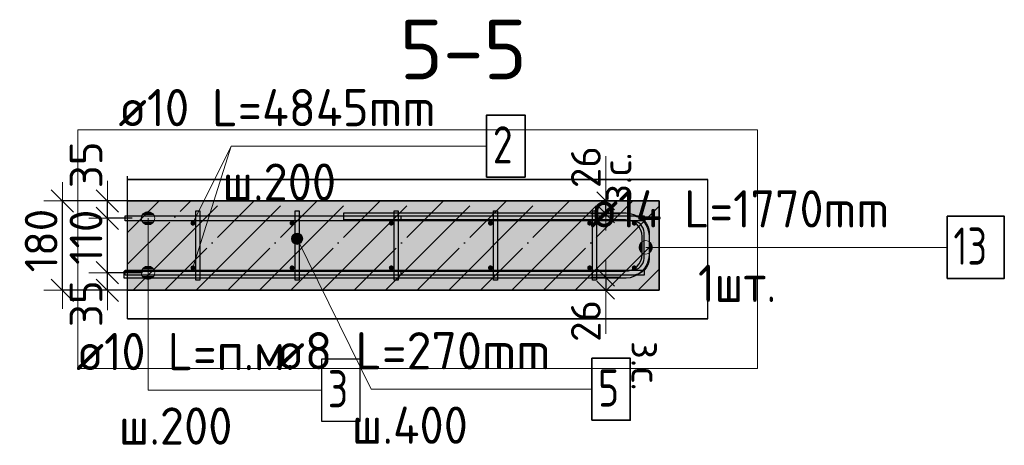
# Model space of a CAD drawing. Header units: millimetres. Extents: x 5077 to 50019, y 6526 to 90933.
# Tile 54 of 60: x 34119 to 36105, y 44405 to 45262. Entities that reach past the tile are written whole.
import ezdxf

# ---------------------------------------------------------------- set-up
doc = ezdxf.new("R2010")
doc.units = ezdxf.units.MM
doc.header["$PDMODE"] = 65
doc.linetypes.add('______11', pattern=[150, 120, -15, 0, -15])
doc.linetypes.add('______5', pattern=[330, 240, -30, 30, -30])
for name, color, linetype, lineweight in [('Standard', 7, 'Continuous', 25), ('Арм.стержн. Арматура края', 96, 'Continuous', 35), ('Арм.стержн. вертикальными 1', 22, 'Continuous', 35), ('Арм.стержн.горизонт. 1', 180, 'Continuous', 35), ('Арм.стержн.горизонт. 2', 202, 'Continuous', 35), ('Размерная линия_ общее', 7, 'Continuous', 13), ('Размерная линия_ общее_1', 7, 'Continuous', 13), ('Текст_ примечание', 7, 'Continuous', 13)]:
    doc.layers.add(name, color=color, linetype=linetype, lineweight=lineweight)
doc.layers.add('Арм.стержн.Стяжки', color=7, linetype='Continuous', lineweight=35, true_color=0x501e0f)
doc.styles.add('ISOCPEUR', font='ISOCPEUR')
doc.dimstyles.new('DIMSTYLE_3', dxfattribs={"dimtxt": 66, "dimasz": 75, "dimexe": 0, "dimexo": 0, "dimgap": 33, "dimtad": 2, "dimdec": 0, "dimrnd": 5, "dimzin": 12, "dimdsep": 46, "dimtxsty": 'ISOCPEUR', "dimblk1": 'ALL_ML_STRICH', "dimblk2": 'ALL_ML_STRICH', "dimsah": 1, "dimcen": 0, "dimclrd": 7, "dimclre": 256, "dimclrt": 7, "dimadec": 0, "dimazin": 0, "dimtfac": 1, "dimtdec": 0, "dimtix": 1, "dimtmove": 2, "dimatfit": 3, "dimfxl": 0, "dimtvp": 1.2, "dimtzin": 0, "dimlwd": 0, "dimlwe": -3, "dimarcsym": 0})
doc.dimstyles.new('DIMSTYLE_5', dxfattribs={"dimtxt": 60, "dimasz": 60, "dimexe": 0, "dimexo": 0.001, "dimgap": 30, "dimtad": 2, "dimdec": 0, "dimrnd": 1, "dimzin": 12, "dimdsep": 46, "dimtxsty": 'ISOCPEUR', "dimblk1": 'ALL_ML_STRICH', "dimblk2": 'ALL_ML_STRICH', "dimsah": 1, "dimcen": 0, "dimse1": 1, "dimse2": 1, "dimclrd": 7, "dimclre": 256, "dimclrt": 7, "dimadec": 0, "dimazin": 0, "dimtfac": 1, "dimtdec": 0, "dimtix": 1, "dimtmove": 2, "dimatfit": 3, "dimfxl": 0, "dimtvp": 1.2, "dimtzin": 0, "dimlwd": 0, "dimlwe": -3, "dimarcsym": 0})

# ---------------------------------------------------------------- blocks, each defined once
blk = doc.blocks.new('ALL_ML_STRICH')
at = {"color": 0, "linetype": 'ByBlock', "lineweight": -2}
for p, q in [((-0.3, -0.3), (0.3, 0.3)), ((0, -0.5), (0, 0.5)), ((-1, 0), (0.5, 0))]:
    blk.add_line(p, q, dxfattribs=at)
blk = doc.blocks.new('*D10')
at = {"layer": 'DEFPOINTS', "color": 7, "linetype": 'Continuous', "lineweight": 13, "transparency": 33554687}
for p in [(34387, 44752.3), (34295.8, 44717.3), (34380.4, 44717.3)]:
    blk.add_point(p, dxfattribs=at)
at = {"layer": 'Размерная линия_ общее', "color": 253, "linetype": 'Continuous', "lineweight": -2, "true_color": 0xa0a0a0, "transparency": 33554687}
for p, q in [((34367, 44752.3), (34295.8, 44752.3)), ((34360.4, 44717.3), (34295.8, 44717.3))]:
    blk.add_line(p, q, dxfattribs=at)
at = {"layer": 'Размерная линия_ общее', "color": 7, "linetype": 'Continuous', "lineweight": -2, "transparency": 33554687}
blk.add_line((34295.8, 44717.3), (34295.8, 44752.3), dxfattribs=at)
at = {"layer": 'Размерная линия_ общее', "color": 7, "linetype": 'Continuous', "lineweight": 13, "transparency": 33554687, "xscale": 75, "yscale": 75, "zscale": 75}
for p, rotation in [((34295.8, 44717.3), 270), ((34295.8, 44752.3), 90)]:
    blk.add_blockref('ALL_ML_STRICH', p, dxfattribs=dict(at, rotation=rotation))
at = {"layer": 'Размерная линия_ общее', "color": 7, "linetype": 'Continuous', "lineweight": 13, "transparency": 33554687, "insert": (34252.9, 44690), "char_height": 66, "width": 132, "attachment_point": 5, "rotation": 90, "style": 'ISOCPEUR'}
blk.add_mtext('\\A1;{35}', dxfattribs=at)
blk = doc.blocks.new('*D11')
at = {"layer": 'DEFPOINTS', "color": 7, "linetype": 'Continuous', "lineweight": 13, "transparency": 33554687}
for p in [(34366.1, 44862.3), (34295.8, 44752.3), (34387, 44752.3)]:
    blk.add_point(p, dxfattribs=at)
at = {"layer": 'Размерная линия_ общее', "color": 253, "linetype": 'Continuous', "lineweight": -2, "true_color": 0xa0a0a0, "transparency": 33554687}
for p, q in [((34346.1, 44862.3), (34295.8, 44862.3)), ((34367, 44752.3), (34295.8, 44752.3))]:
    blk.add_line(p, q, dxfattribs=at)
at = {"layer": 'Размерная линия_ общее', "color": 7, "linetype": 'Continuous', "lineweight": -2, "transparency": 33554687}
blk.add_line((34295.8, 44752.3), (34295.8, 44862.3), dxfattribs=at)
at = {"layer": 'Размерная линия_ общее', "color": 7, "linetype": 'Continuous', "lineweight": 13, "transparency": 33554687, "xscale": 75, "yscale": 75, "zscale": 75}
for p, rotation in [((34295.8, 44862.3), 90), ((34295.8, 44752.3), 270)]:
    blk.add_blockref('ALL_ML_STRICH', p, dxfattribs=dict(at, rotation=rotation))
at = {"layer": 'Размерная линия_ общее', "color": 7, "linetype": 'Continuous', "lineweight": 13, "transparency": 33554687, "insert": (34252.8, 44823.8), "char_height": 66, "width": 198, "attachment_point": 5, "rotation": 90, "style": 'ISOCPEUR'}
blk.add_mtext('\\A1;{110}', dxfattribs=at)
blk = doc.blocks.new('*D12')
at = {"layer": 'DEFPOINTS', "color": 7, "linetype": 'Continuous', "lineweight": 13, "transparency": 33554687}
for p in [(34380.4, 44897.3), (34295.8, 44862.3), (34366.1, 44862.3)]:
    blk.add_point(p, dxfattribs=at)
at = {"layer": 'Размерная линия_ общее', "color": 253, "linetype": 'Continuous', "lineweight": -2, "true_color": 0xa0a0a0, "transparency": 33554687}
for p, q in [((34360.4, 44897.3), (34295.8, 44897.3)), ((34346.1, 44862.3), (34295.8, 44862.3))]:
    blk.add_line(p, q, dxfattribs=at)
at = {"layer": 'Размерная линия_ общее', "color": 7, "linetype": 'Continuous', "lineweight": -2, "transparency": 33554687}
blk.add_line((34295.8, 44862.3), (34295.8, 44897.3), dxfattribs=at)
at = {"layer": 'Размерная линия_ общее', "color": 7, "linetype": 'Continuous', "lineweight": 13, "transparency": 33554687, "xscale": 75, "yscale": 75, "zscale": 75}
for p, rotation in [((34295.8, 44862.3), 270), ((34295.8, 44897.3), 90)]:
    blk.add_blockref('ALL_ML_STRICH', p, dxfattribs=dict(at, rotation=rotation))
at = {"layer": 'Размерная линия_ общее', "color": 7, "linetype": 'Continuous', "lineweight": 13, "transparency": 33554687, "insert": (34252.9, 44969.8), "char_height": 66, "width": 132, "attachment_point": 5, "rotation": 90, "style": 'ISOCPEUR'}
blk.add_mtext('\\A1;{35}', dxfattribs=at)
blk = doc.blocks.new('*D13')
at = {"layer": 'DEFPOINTS', "color": 7, "linetype": 'Continuous', "lineweight": 13, "transparency": 33554687}
for p in [(34368.9, 44897.3), (34205.3, 44717.3), (34377.3, 44717.3)]:
    blk.add_point(p, dxfattribs=at)
at = {"layer": 'Размерная линия_ общее', "color": 253, "linetype": 'Continuous', "lineweight": -2, "true_color": 0xa0a0a0, "transparency": 33554687}
for p, q in [((34348.9, 44897.3), (34205.3, 44897.3)), ((34357.3, 44717.3), (34205.3, 44717.3))]:
    blk.add_line(p, q, dxfattribs=at)
at = {"layer": 'Размерная линия_ общее', "color": 7, "linetype": 'Continuous', "lineweight": -2, "transparency": 33554687}
blk.add_line((34205.3, 44717.3), (34205.3, 44897.3), dxfattribs=at)
at = {"layer": 'Размерная линия_ общее', "color": 7, "linetype": 'Continuous', "lineweight": 13, "transparency": 33554687, "xscale": 75, "yscale": 75, "zscale": 75}
for p, rotation in [((34205.3, 44897.3), 90), ((34205.3, 44717.3), 270)]:
    blk.add_blockref('ALL_ML_STRICH', p, dxfattribs=dict(at, rotation=rotation))
at = {"layer": 'Размерная линия_ общее', "color": 7, "linetype": 'Continuous', "lineweight": 13, "transparency": 33554687, "insert": (34162.3, 44817.2), "char_height": 66, "width": 198, "attachment_point": 5, "rotation": 90, "style": 'ISOCPEUR'}
blk.add_mtext('\\A1;{180}', dxfattribs=at)
blk = doc.blocks.new('*D14')
at = {"layer": 'DEFPOINTS', "color": 7, "linetype": 'Continuous', "lineweight": 13, "transparency": 33554687}
for p in [(34998.9, 44743.3), (35300.7, 44743.3), (35309.4, 44717.3)]:
    blk.add_point(p, dxfattribs=at)
at = {"layer": 'Размерная линия_ общее_1', "color": 7, "linetype": 'Continuous', "lineweight": -2, "transparency": 33554687}
blk.add_line((35300.7, 44743.3), (35300.7, 44717.3), dxfattribs=at)
at = {"layer": 'Размерная линия_ общее_1', "color": 7, "linetype": 'Continuous', "lineweight": 13, "transparency": 33554687, "xscale": 60, "yscale": 60, "zscale": 60}
for p, rotation in [((35300.7, 44717.3), 270), ((35300.7, 44743.3), 90)]:
    blk.add_blockref('ALL_ML_STRICH', p, dxfattribs=dict(at, rotation=rotation))
at = {"layer": 'Размерная линия_ общее_1', "color": 7, "linetype": 'Continuous', "lineweight": 13, "transparency": 33554687, "insert": (35260.7, 44655.3), "char_height": 60, "width": 120, "attachment_point": 5, "rotation": 90, "style": 'ISOCPEUR'}
blk.add_mtext('\\A1;{26}', dxfattribs=at)
at = {"layer": 'Размерная линия_ общее_1', "color": 7, "linetype": 'Continuous', "lineweight": 13, "transparency": 33554687, "insert": (35412.6, 44615), "char_height": 60, "width": 3, "attachment_point": 1, "rotation": 270, "line_spacing_factor": 0.60241, "style": 'ISOCPEUR'}
blk.add_mtext('з.с.', dxfattribs=at)
blk = doc.blocks.new('*D15')
at = {"layer": 'DEFPOINTS', "color": 7, "linetype": 'Continuous', "lineweight": 13, "transparency": 33554687}
for p in [(35309.4, 44897.3), (34998.9, 44871.3), (35300.7, 44871.3)]:
    blk.add_point(p, dxfattribs=at)
at = {"layer": 'Размерная линия_ общее_1', "color": 7, "linetype": 'Continuous', "lineweight": -2, "transparency": 33554687}
blk.add_line((35300.7, 44871.3), (35300.7, 44897.3), dxfattribs=at)
at = {"layer": 'Размерная линия_ общее_1', "color": 7, "linetype": 'Continuous', "lineweight": 13, "transparency": 33554687, "xscale": 60, "yscale": 60, "zscale": 60}
for p, rotation in [((35300.7, 44871.3), 270), ((35300.7, 44897.3), 90)]:
    blk.add_blockref('ALL_ML_STRICH', p, dxfattribs=dict(at, rotation=rotation))
at = {"layer": 'Размерная линия_ общее_1', "color": 7, "linetype": 'Continuous', "lineweight": 13, "transparency": 33554687, "insert": (35292.6, 44894.6), "char_height": 60, "width": 3, "attachment_point": 1, "rotation": 90, "line_spacing_factor": 0.60241, "style": 'ISOCPEUR'}
blk.add_mtext('з.с.', dxfattribs=at)
at = {"layer": 'Размерная линия_ общее_1', "color": 7, "linetype": 'Continuous', "lineweight": 13, "transparency": 33554687, "insert": (35260.7, 44965.3), "char_height": 60, "width": 120, "attachment_point": 5, "rotation": 90, "style": 'ISOCPEUR'}
blk.add_mtext('\\A1;{26}', dxfattribs=at)

msp = doc.modelspace()

# ---------------------------------------------------------------- hatches: boundary and pattern name
at = {"layer": 'Standard', "linetype": 'Continuous', "lineweight": -3, "true_color": 0xc7c7c7, "transparency": 33554687}
msp.add_hatch(color=9, dxfattribs=at).paths.add_polyline_path([(35408.4, 44717.3), (35408.4, 44897.3), (34336.6, 44897.3), (34336.6, 44717.3)])
at = {"layer": 'Арм.стержн. вертикальными 1', "linetype": 'Continuous', "lineweight": 50, "transparency": 33554687}
for points in [[(34473.4, 44852.3), (34473, 44854.2), (34471.9, 44855.9), (34470.3, 44856.9), (34468.4, 44857.3), (34466.4, 44856.9), (34464.8, 44855.9), (34463.7, 44854.2), (34463.4, 44852.3), (34463.7, 44850.4), (34464.8, 44848.8), (34466.4, 44847.7), (34468.4, 44847.3), (34470.3, 44847.7), (34471.9, 44848.8), (34473, 44850.4)], [(34673.4, 44852.3), (34673, 44854.2), (34671.9, 44855.9), (34670.3, 44856.9), (34668.4, 44857.3), (34666.4, 44856.9), (34664.8, 44855.9), (34663.7, 44854.2), (34663.4, 44852.3), (34663.7, 44850.4), (34664.8, 44848.8), (34666.4, 44847.7), (34668.4, 44847.3), (34670.3, 44847.7), (34671.9, 44848.8), (34673, 44850.4)], [(34873.4, 44852.3), (34873, 44854.2), (34871.9, 44855.9), (34870.3, 44856.9), (34868.4, 44857.3), (34866.4, 44856.9), (34864.8, 44855.9), (34863.7, 44854.2), (34863.4, 44852.3), (34863.7, 44850.4), (34864.8, 44848.8), (34866.4, 44847.7), (34868.4, 44847.3), (34870.3, 44847.7), (34871.9, 44848.8), (34873, 44850.4)], [(35073.4, 44852.3), (35073, 44854.2), (35071.9, 44855.9), (35070.3, 44856.9), (35068.4, 44857.3), (35066.4, 44856.9), (35064.8, 44855.9), (35063.7, 44854.2), (35063.4, 44852.3), (35063.7, 44850.4), (35064.8, 44848.8), (35066.4, 44847.7), (35068.4, 44847.3), (35070.3, 44847.7), (35071.9, 44848.8), (35073, 44850.4)], [(35273.4, 44852.3), (35273, 44854.2), (35271.9, 44855.9), (35270.3, 44856.9), (35268.4, 44857.3), (35266.4, 44856.9), (35264.8, 44855.9), (35263.7, 44854.2), (35263.4, 44852.3), (35263.7, 44850.4), (35264.8, 44848.8), (35266.4, 44847.7), (35268.4, 44847.3), (35270.3, 44847.7), (35271.9, 44848.8), (35273, 44850.4)], [(35363.4, 44852.3), (35363, 44854.2), (35361.9, 44855.9), (35360.3, 44856.9), (35358.4, 44857.3), (35356.4, 44856.9), (35354.8, 44855.9), (35353.7, 44854.2), (35353.4, 44852.3), (35353.7, 44850.4), (35354.8, 44848.8), (35356.4, 44847.7), (35358.4, 44847.3), (35360.3, 44847.7), (35361.9, 44848.8), (35363, 44850.4)], [(34473.4, 44762.3), (34473, 44764.2), (34471.9, 44765.9), (34470.3, 44766.9), (34468.4, 44767.3), (34466.4, 44766.9), (34464.8, 44765.9), (34463.7, 44764.2), (34463.4, 44762.3), (34463.7, 44760.4), (34464.8, 44758.8), (34466.4, 44757.7), (34468.4, 44757.3), (34470.3, 44757.7), (34471.9, 44758.8), (34473, 44760.4)], [(34673.4, 44762.3), (34673, 44764.2), (34671.9, 44765.9), (34670.3, 44766.9), (34668.4, 44767.3), (34666.4, 44766.9), (34664.8, 44765.9), (34663.7, 44764.2), (34663.4, 44762.3), (34663.7, 44760.4), (34664.8, 44758.8), (34666.4, 44757.7), (34668.4, 44757.3), (34670.3, 44757.7), (34671.9, 44758.8), (34673, 44760.4)], [(34873.4, 44762.3), (34873, 44764.2), (34871.9, 44765.9), (34870.3, 44766.9), (34868.4, 44767.3), (34866.4, 44766.9), (34864.8, 44765.9), (34863.7, 44764.2), (34863.4, 44762.3), (34863.7, 44760.4), (34864.8, 44758.8), (34866.4, 44757.7), (34868.4, 44757.3), (34870.3, 44757.7), (34871.9, 44758.8), (34873, 44760.4)], [(35073.4, 44762.3), (35073, 44764.2), (35071.9, 44765.9), (35070.3, 44766.9), (35068.4, 44767.3), (35066.4, 44766.9), (35064.8, 44765.9), (35063.7, 44764.2), (35063.4, 44762.3), (35063.7, 44760.4), (35064.8, 44758.8), (35066.4, 44757.7), (35068.4, 44757.3), (35070.3, 44757.7), (35071.9, 44758.8), (35073, 44760.4)], [(35273.4, 44762.3), (35273, 44764.2), (35271.9, 44765.9), (35270.3, 44766.9), (35268.4, 44767.3), (35266.4, 44766.9), (35264.8, 44765.9), (35263.7, 44764.2), (35263.4, 44762.3), (35263.7, 44760.4), (35264.8, 44758.8), (35266.4, 44757.7), (35268.4, 44757.3), (35270.3, 44757.7), (35271.9, 44758.8), (35273, 44760.4)], [(35363.4, 44762.3), (35363, 44764.2), (35361.9, 44765.9), (35360.3, 44766.9), (35358.4, 44767.3), (35356.4, 44766.9), (35354.8, 44765.9), (35353.7, 44764.2), (35353.4, 44762.3), (35353.7, 44760.4), (35354.8, 44758.8), (35356.4, 44757.7), (35358.4, 44757.3), (35360.3, 44757.7), (35361.9, 44758.8), (35363, 44760.4)]]:
    msp.add_hatch(color=4, dxfattribs=at).paths.add_polyline_path(points)
at = {"layer": 'Арм.стержн.горизонт. 1', "linetype": 'Continuous', "lineweight": 13, "transparency": 33554687}
for points in [[(34366.2, 44869.1), (34389.4, 44869.1), (34384.5, 44873.9)], [(34366.2, 44869.1), (34384.5, 44873.9), (34371, 44873.9)], [(34366.2, 44869.1), (34389.4, 44869.1), (34384.5, 44873.9)], [(34366.2, 44869.1), (34384.5, 44873.9), (34371, 44873.9)], [(34371, 44873.9), (34384.5, 44873.9), (34377.8, 44875.8)], [(34371, 44873.9), (34384.5, 44873.9), (34377.8, 44875.8)], [(34364.3, 44862.3), (34391.3, 44862.3), (34389.4, 44869.1)], [(34364.3, 44862.3), (34389.4, 44869.1), (34366.2, 44869.1)], [(34364.3, 44862.3), (34391.3, 44862.3), (34389.4, 44869.1)], [(34364.3, 44862.3), (34389.4, 44869.1), (34366.2, 44869.1)], [(34366.2, 44855.6), (34391.3, 44862.3), (34364.3, 44862.3)], [(34366.2, 44855.6), (34391.3, 44862.3), (34364.3, 44862.3)], [(34366.2, 44855.6), (34389.4, 44855.6), (34391.3, 44862.3)], [(34366.2, 44855.6), (34389.4, 44855.6), (34391.3, 44862.3)], [(34371, 44850.7), (34389.4, 44855.6), (34366.2, 44855.6)], [(34371, 44850.7), (34389.4, 44855.6), (34366.2, 44855.6)], [(34371, 44850.7), (34384.5, 44850.7), (34389.4, 44855.6)], [(34371, 44850.7), (34384.5, 44850.7), (34389.4, 44855.6)], [(34384.5, 44850.7), (34371, 44850.7), (34377.8, 44848.8)], [(34384.5, 44850.7), (34371, 44850.7), (34377.8, 44848.8)], [(34364.3, 44752.3), (34391.3, 44752.3), (34389.4, 44759.1)], [(34364.3, 44752.3), (34389.4, 44759.1), (34366.2, 44759.1)], [(34364.3, 44752.3), (34391.3, 44752.3), (34389.4, 44759.1)], [(34364.3, 44752.3), (34389.4, 44759.1), (34366.2, 44759.1)], [(34366.2, 44759.1), (34389.4, 44759.1), (34384.5, 44763.9)], [(34366.2, 44759.1), (34384.5, 44763.9), (34371, 44763.9)], [(34366.2, 44759.1), (34389.4, 44759.1), (34384.5, 44763.9)], [(34366.2, 44759.1), (34384.5, 44763.9), (34371, 44763.9)], [(34371, 44763.9), (34384.5, 44763.9), (34377.8, 44765.8)], [(34371, 44763.9), (34384.5, 44763.9), (34377.8, 44765.8)], [(34366.2, 44745.6), (34391.3, 44752.3), (34364.3, 44752.3)], [(34366.2, 44745.6), (34391.3, 44752.3), (34364.3, 44752.3)], [(34366.2, 44745.6), (34389.4, 44745.6), (34391.3, 44752.3)], [(34366.2, 44745.6), (34389.4, 44745.6), (34391.3, 44752.3)], [(34371, 44740.7), (34389.4, 44745.6), (34366.2, 44745.6)], [(34371, 44740.7), (34389.4, 44745.6), (34366.2, 44745.6)], [(34371, 44740.7), (34384.5, 44740.7), (34389.4, 44745.6)], [(34371, 44740.7), (34384.5, 44740.7), (34389.4, 44745.6)], [(34384.5, 44740.7), (34371, 44740.7), (34377.8, 44738.8)], [(34384.5, 44740.7), (34371, 44740.7), (34377.8, 44738.8)]]:
    msp.add_hatch(color=7, dxfattribs=at).paths.add_polyline_path(points)
at = {"layer": 'Арм.стержн.горизонт. 2', "linetype": 'Continuous', "lineweight": 13, "transparency": 33554687}
for points in [[(35374.6, 44792), (35374.6, 44815.3), (35369.7, 44810.4)], [(35381.4, 44790.1), (35381.4, 44817.1), (35374.6, 44815.3)], [(35381.4, 44790.1), (35374.6, 44815.3), (35374.6, 44792)], [(35388.1, 44792), (35388.1, 44815.3), (35381.4, 44817.1)], [(35388.1, 44792), (35381.4, 44817.1), (35381.4, 44790.1)], [(35393, 44796.9), (35393, 44810.4), (35388.1, 44815.3)], [(35393, 44796.9), (35388.1, 44815.3), (35388.1, 44792)], [(35369.7, 44796.9), (35369.7, 44810.4), (35367.9, 44803.6)], [(35374.6, 44792), (35369.7, 44810.4), (35369.7, 44796.9)], [(35393, 44810.4), (35393, 44796.9), (35394.9, 44803.6)]]:
    msp.add_hatch(color=7, dxfattribs=at).paths.add_polyline_path(points)
at = {"layer": 'Арм.стержн.Стяжки', "linetype": 'Continuous', "lineweight": 13, "transparency": 33554687}
for points in [[(34667.2, 44821.7), (34684.5, 44830.2), (34679.1, 44832.1)], [(34667.2, 44821.7), (34679.1, 44832.1), (34669, 44827.1)], [(34668.3, 44815.9), (34684.5, 44830.2), (34667.2, 44821.7)], [(34668.3, 44815.9), (34688.4, 44825.9), (34684.5, 44830.2)], [(34672.2, 44811.6), (34688.4, 44825.9), (34668.3, 44815.9)], [(34669, 44827.1), (34679.1, 44832.1), (34673.4, 44831)], [(34672.2, 44811.6), (34689.5, 44820.2), (34688.4, 44825.9)], [(34677.6, 44809.8), (34689.5, 44820.2), (34672.2, 44811.6)], [(34677.6, 44809.8), (34687.7, 44814.7), (34689.5, 44820.2)], [(34687.7, 44814.7), (34677.6, 44809.8), (34683.3, 44810.8)]]:
    msp.add_hatch(color=7, dxfattribs=at).paths.add_polyline_path(points)

# ---------------------------------------------------------------- linework, layer by layer
at = {"layer": 'Standard', "color": 7, "linetype": 'Continuous', "lineweight": 13, "transparency": 33554687}
for p, q in [((35300.7, 44987.3), (35300.7, 44897.3)), ((35300.7, 44719.3), (35300.7, 44629.3))]:
    msp.add_line(p, q, dxfattribs=at)
at = {"layer": 'Standard', "color": 7, "linetype": 'Continuous', "lineweight": 25, "transparency": 33554687}
msp.add_line((34336.6, 44667.3), (34336.6, 44947.3), dxfattribs=at)
at = {"layer": 'Standard', "color": 52, "linetype": 'Continuous', "lineweight": -3, "transparency": 33554687}
for p, q in [((34336.6, 44659.5), (34336.6, 44940.1)), ((34336.6, 44659.5), (34336.6, 44940.1)), ((35506.6, 44940.1), (34336.6, 44940.1)), ((34336.6, 44940.1), (35506.6, 44940.1)), ((35506.6, 44659.5), (35506.6, 44940.1)), ((35506.6, 44659.5), (35506.6, 44940.1)), ((35506.6, 44659.5), (34336.6, 44659.5)), ((34336.6, 44659.5), (35506.6, 44659.5))]:
    msp.add_line(p, q, dxfattribs=at)
at = {"layer": 'Standard', "color": 253, "linetype": '______11', "lineweight": -3, "true_color": 0xababab, "transparency": 33554687}
for p, q in [((34336.6, 44896.9), (34337, 44897.3)), ((34336.6, 44769.7), (34464.3, 44897.3)), ((34411.6, 44717.3), (34591.6, 44897.3)), ((34538.8, 44717.3), (34718.8, 44897.3)), ((34666.1, 44717.3), (34846.1, 44897.3)), ((34793.4, 44717.3), (34973.4, 44897.3)), ((34920.7, 44717.3), (35100.7, 44897.3)), ((35048, 44717.3), (35228, 44897.3)), ((35175.2, 44717.3), (35355.2, 44897.3)), ((35302.5, 44717.3), (35408.4, 44823.2))]:
    msp.add_line(p, q, dxfattribs=at)
at = {"layer": 'Standard', "color": 253, "linetype": '______5', "lineweight": -3, "true_color": 0xababab, "transparency": 33554687}
for p, q in [((34336.6, 44833.3), (34400.6, 44897.3)), ((34347.9, 44717.3), (34527.9, 44897.3)), ((34475.2, 44717.3), (34655.2, 44897.3)), ((34602.5, 44717.3), (34782.5, 44897.3)), ((34729.8, 44717.3), (34909.8, 44897.3)), ((34857, 44717.3), (35037, 44897.3)), ((34984.3, 44717.3), (35164.3, 44897.3)), ((35111.6, 44717.3), (35291.6, 44897.3)), ((35238.9, 44717.3), (35408.4, 44886.8)), ((35366.2, 44717.3), (35408.4, 44759.5))]:
    msp.add_line(p, q, dxfattribs=at)
at = {"layer": 'Standard', "color": 7, "linetype": 'Continuous', "lineweight": 35, "transparency": 33554687}
for p, q in [((35408.4, 44897.3), (34336.6, 44897.3)), ((35408.4, 44717.3), (35408.4, 44897.3)), ((34336.6, 44717.3), (35408.4, 44717.3))]:
    msp.add_line(p, q, dxfattribs=at)
at = {"layer": 'Standard', "color": 7, "linetype": 'Continuous', "lineweight": 13, "transparency": 33554687}
msp.add_lwpolyline([(34236.6, 44559.5), (35606.6, 44559.5), (35606.6, 45040.1), (34236.6, 45040.1), (34236.6, 44559.5)], dxfattribs=at)
at = {"layer": 'Арм.стержн. Арматура края', "color": 4, "linetype": 'Continuous', "lineweight": 25, "transparency": 33554687}
msp.add_lwpolyline([(34888.4, 44757.3), (35354.3, 44757.3), (35358.8, 44758), (35363.4, 44759.5), (35367.6, 44761.8), (35371, 44764.7), (35373.9, 44768.1), (35376.2, 44772.3), (35377.7, 44776.8), (35378.4, 44781.4), (35378.4, 44833.3), (35377.7, 44837.8), (35376.2, 44842.4), (35373.9, 44846.6), (35371, 44850), (35367.6, 44852.8), (35363.4, 44855.2), (35358.8, 44856.7), (35354.3, 44857.3), (34888.4, 44857.3), (34888.4, 44867.3), (35355, 44867.3), (35361.1, 44866.5), (35367.5, 44864.4), (35373.3, 44861.1), (35378.1, 44857.1), (35382.1, 44852.3), (35385.4, 44846.4), (35387.5, 44840.1), (35388.4, 44834), (35388.4, 44780.7), (35387.5, 44774.6), (35385.4, 44768.2), (35382.1, 44762.4), (35378.1, 44757.6), (35373.3, 44753.5), (35367.5, 44750.3), (35361.1, 44748.2), (35355, 44747.3), (34888.4, 44747.3), (34888.4, 44757.3)], dxfattribs=at)
msp.add_lwpolyline([(34888.4, 44757.3), (35354.3, 44757.3), (35358.8, 44758), (35363.4, 44759.5), (35367.6, 44761.8), (35371, 44764.7), (35373.9, 44768.1), (35376.2, 44772.3), (35377.7, 44776.8), (35378.4, 44781.4), (35378.4, 44833.3), (35377.7, 44837.8), (35376.2, 44842.4), (35373.9, 44846.6), (35371, 44850), (35367.6, 44852.8), (35363.4, 44855.2), (35358.8, 44856.7), (35354.3, 44857.3), (34888.4, 44857.3), (34888.4, 44867.3), (35355, 44867.3), (35361.1, 44866.5), (35367.5, 44864.4), (35373.3, 44861.1), (35378.1, 44857.1), (35382.1, 44852.3), (35385.4, 44846.4), (35387.5, 44840.1), (35388.4, 44834), (35388.4, 44780.7), (35387.5, 44774.6), (35385.4, 44768.2), (35382.1, 44762.4), (35378.1, 44757.6), (35373.3, 44753.5), (35367.5, 44750.3), (35361.1, 44748.2), (35355, 44747.3), (34888.4, 44747.3), (34888.4, 44757.3)], dxfattribs=at)
at = {"layer": 'Арм.стержн. вертикальными 1', "color": 7, "linetype": 'Continuous', "lineweight": 13, "transparency": 33554687}
for q in [(34468.4, 44852.3), (35060.6, 45007.6)]:
    msp.add_line((34545.6, 45007.6), q, dxfattribs=at)
at = {"layer": 'Арм.стержн. вертикальными 1', "color": 7, "linetype": 'Continuous', "lineweight": 35, "transparency": 33554687}
msp.add_lwpolyline([(35060.6, 44945.1), (35138.1, 44945.1), (35138.1, 45070.1), (35060.6, 45070.1), (35060.6, 44945.1)], dxfattribs=at)
at = {"layer": 'Арм.стержн.горизонт. 1', "color": 52, "linetype": 'Continuous', "lineweight": 25, "transparency": 33554687}
for p, q in [((35408.4, 44897.3), (35408.4, 44897.3)), ((35408.4, 44717.3), (35408.4, 44717.3))]:
    msp.add_line(p, q, dxfattribs=at)
at = {"layer": 'Арм.стержн.горизонт. 1', "color": 7, "linetype": 'Continuous', "lineweight": 13, "transparency": 33554687}
for p, q in [((34377.8, 44875.8), (34377.8, 44875.8)), ((34377.8, 44875.8), (34377.8, 44875.8)), ((34364.3, 44862.3), (34364.3, 44862.3)), ((34364.3, 44862.3), (34364.3, 44862.3)), ((34377.8, 44516.1), (34377.8, 44862.3)), ((34377.8, 44516.1), (34377.8, 44862.3)), ((34391.3, 44862.3), (34391.3, 44862.3)), ((34391.3, 44862.3), (34391.3, 44862.3)), ((34377.8, 44848.8), (34377.8, 44848.8)), ((34377.8, 44848.8), (34377.8, 44848.8)), ((34377.8, 44765.8), (34377.8, 44765.8)), ((34377.8, 44765.8), (34377.8, 44765.8)), ((34364.3, 44752.3), (34364.3, 44752.3)), ((34364.3, 44752.3), (34364.3, 44752.3)), ((34377.8, 44516.1), (34377.8, 44752.3)), ((34377.8, 44516.1), (34377.8, 44752.3)), ((34377.8, 44738.8), (34377.8, 44738.8)), ((34377.8, 44738.8), (34377.8, 44738.8)), ((34391.3, 44752.3), (34391.3, 44752.3)), ((34391.3, 44752.3), (34391.3, 44752.3)), ((34377.8, 44516.1), (34727.8, 44516.1))]:
    msp.add_line(p, q, dxfattribs=at)
at = {"layer": 'Арм.стержн.горизонт. 1', "color": 4, "linetype": 'Continuous', "lineweight": 25, "transparency": 33554687}
for points in [[(34331.6, 44867.3), (35378.4, 44867.3), (35378.4, 44857.3), (34331.6, 44857.3), (34331.6, 44867.3)], [(34331.6, 44867.3), (35378.4, 44867.3), (35378.4, 44857.3), (34331.6, 44857.3), (34331.6, 44867.3)], [(34331.6, 44757.3), (35378.4, 44757.3), (35378.4, 44747.3), (34331.6, 44747.3), (34331.6, 44757.3)], [(34331.6, 44757.3), (35378.4, 44757.3), (35378.4, 44747.3), (34331.6, 44747.3), (34331.6, 44757.3)]]:
    msp.add_lwpolyline(points, dxfattribs=at)
at = {"layer": 'Арм.стержн.горизонт. 1', "color": 7, "linetype": 'Continuous', "lineweight": 25, "transparency": 33554687}
msp.add_lwpolyline([(34727.8, 44453.6), (34805.3, 44453.6), (34805.3, 44578.6), (34727.8, 44578.6), (34727.8, 44453.6)], dxfattribs=at)
at = {"layer": 'Арм.стержн.горизонт. 1', "color": 7, "linetype": 'Continuous', "lineweight": 13, "transparency": 33554687}
for centre in [(34377.8, 44862.3), (34377.8, 44862.3), (34377.8, 44752.3), (34377.8, 44752.3)]:
    msp.add_circle(centre, 13.5, dxfattribs=at)
at = {"layer": 'Арм.стержн.горизонт. 2', "color": 7, "linetype": 'Continuous', "lineweight": 13, "transparency": 33554687}
for p, q in [((35381.4, 44817.1), (35381.4, 44817.1)), ((35367.9, 44803.6), (35367.9, 44803.6)), ((35489.5, 44803.6), (35381.4, 44803.6)), ((35394.9, 44803.6), (35394.9, 44803.6)), ((35489.5, 44803.6), (35989.5, 44803.6)), ((35381.4, 44790.1), (35381.4, 44790.1))]:
    msp.add_line(p, q, dxfattribs=at)
at = {"layer": 'Арм.стержн.горизонт. 2', "color": 7, "linetype": 'Continuous', "lineweight": 25, "transparency": 33554687}
msp.add_lwpolyline([(34772.4, 44873.3), (35341.7, 44873.3), (35350.2, 44872.1), (35359.1, 44869.2), (35367.3, 44864.6), (35374, 44859), (35379.7, 44852.3), (35384.2, 44844.1), (35387.2, 44835.2), (35388.4, 44826.6), (35388.4, 44788), (35387.2, 44779.5), (35384.2, 44770.6), (35379.7, 44762.4), (35374, 44755.7), (35367.3, 44750), (35359.1, 44745.4), (35350.2, 44742.5), (35341.7, 44741.3), (34329.6, 44741.3), (34329.6, 44755.3), (35340.7, 44755.3), (35347, 44756.2), (35353.4, 44758.3), (35359.3, 44761.6), (35364.1, 44765.6), (35368.1, 44770.4), (35371.4, 44776.2), (35373.5, 44782.7), (35374.4, 44789), (35374.4, 44825.7), (35373.5, 44832), (35371.4, 44838.4), (35368.1, 44844.3), (35364.1, 44849.1), (35359.3, 44853), (35353.4, 44856.3), (35347, 44858.4), (35340.7, 44859.3), (34772.4, 44859.3), (34772.4, 44873.3)], dxfattribs=at)
msp.add_lwpolyline([(34772.4, 44873.3), (35341.7, 44873.3), (35350.2, 44872.1), (35359.1, 44869.2), (35367.3, 44864.6), (35374, 44859), (35379.7, 44852.3), (35384.2, 44844.1), (35387.2, 44835.2), (35388.4, 44826.6), (35388.4, 44788), (35387.2, 44779.5), (35384.2, 44770.6), (35379.7, 44762.4), (35374, 44755.7), (35367.3, 44750), (35359.1, 44745.4), (35350.2, 44742.5), (35341.7, 44741.3), (34329.6, 44741.3), (34329.6, 44755.3), (35340.7, 44755.3), (35347, 44756.2), (35353.4, 44758.3), (35359.3, 44761.6), (35364.1, 44765.6), (35368.1, 44770.4), (35371.4, 44776.2), (35373.5, 44782.7), (35374.4, 44789), (35374.4, 44825.7), (35373.5, 44832), (35371.4, 44838.4), (35368.1, 44844.3), (35364.1, 44849.1), (35359.3, 44853), (35353.4, 44856.3), (35347, 44858.4), (35340.7, 44859.3), (34772.4, 44859.3), (34772.4, 44873.3)], dxfattribs=at)
at = {"layer": 'Арм.стержн.горизонт. 2', "color": 7, "linetype": 'Continuous', "lineweight": 35, "transparency": 33554687}
msp.add_lwpolyline([(35989.5, 44741.1), (36104.5, 44741.1), (36104.5, 44866.1), (35989.5, 44866.1), (35989.5, 44741.1)], dxfattribs=at)
at = {"layer": 'Арм.стержн.горизонт. 2', "color": 7, "linetype": 'Continuous', "lineweight": 13, "transparency": 33554687}
msp.add_circle((35381.4, 44803.6), 13.5, dxfattribs=at)
at = {"layer": 'Арм.стержн.Стяжки', "color": 7, "linetype": 'Continuous', "lineweight": 13, "transparency": 33554687}
for p, q in [((34668.3, 44815.9), (34668.3, 44815.9)), ((34673.4, 44831), (34673.4, 44831)), ((34827.8, 44517.8), (34678.4, 44820.9)), ((34688.4, 44825.9), (34688.4, 44825.9)), ((34683.3, 44810.8), (34683.3, 44810.8)), ((34827.8, 44517.8), (35272.8, 44517.8))]:
    msp.add_line(p, q, dxfattribs=at)
at = {"layer": 'Арм.стержн.Стяжки', "color": 40, "linetype": 'Continuous', "lineweight": 25, "transparency": 33554687}
for points in [[(34474.4, 44737.3), (34474.4, 44877.3), (34482.4, 44877.3), (34482.4, 44737.3), (34474.4, 44737.3)], [(34674.4, 44737.3), (34674.4, 44877.3), (34682.4, 44877.3), (34682.4, 44737.3), (34674.4, 44737.3)], [(34874.4, 44737.3), (34874.4, 44877.3), (34882.4, 44877.3), (34882.4, 44737.3), (34874.4, 44737.3)], [(35074.4, 44737.3), (35074.4, 44877.3), (35082.4, 44877.3), (35082.4, 44737.3), (35074.4, 44737.3)], [(35274.4, 44737.3), (35274.4, 44877.3), (35282.4, 44877.3), (35282.4, 44737.3), (35274.4, 44737.3)]]:
    msp.add_lwpolyline(points, dxfattribs=at)
at = {"layer": 'Арм.стержн.Стяжки', "color": 7, "linetype": 'Continuous', "lineweight": 35, "transparency": 33554687}
msp.add_lwpolyline([(35272.8, 44455.3), (35350.3, 44455.3), (35350.3, 44580.3), (35272.8, 44580.3), (35272.8, 44455.3)], dxfattribs=at)
at = {"layer": 'Арм.стержн.Стяжки', "color": 7, "linetype": 'Continuous', "lineweight": 13, "transparency": 33554687}
msp.add_circle((34678.4, 44820.9), 11.3, dxfattribs=at)
at = {"layer": 'Текст_ примечание', "color": 7, "linetype": 'Continuous', "lineweight": 13, "transparency": 33554687}
msp.add_line((34468.4, 44762.3), (34545.6, 45007.6), dxfattribs=at)

# ---------------------------------------------------------------- texts
at = {"layer": 'Standard', "color": 7, "linetype": 'Continuous', "lineweight": 13, "transparency": 33554687, "insert": (34885.3, 45142.3), "char_height": 120, "width": 306.783, "attachment_point": 7, "style": 'ISOCPEUR'}
msp.add_mtext('\\A1;{\\fISOCPEUR|i0|b0;\\H120.000000;\\W1.000000;\\C7;5-5}\\P', dxfattribs=at)
at = {"layer": 'Арм.стержн. вертикальными 1', "color": 7, "linetype": 'Continuous', "lineweight": 25, "transparency": 33554687, "char_height": 75, "attachment_point": 7, "style": 'ISOCPEUR'}
for s, insert, width in [('\\W0.96;ø10 L=4845mm ', (34318.1, 45047.6), 748.193), ('\\W0.78;2', (35073.1, 44972.6), 81.602), ('\\W0.95;ш.200 ', (34528.1, 44897.6), 327.999)]:
    msp.add_mtext(s, dxfattribs=dict(at, insert=insert, width=width))
at = {"layer": 'Арм.стержн.горизонт. 1', "color": 7, "linetype": 'Continuous', "lineweight": 25, "transparency": 33554687, "char_height": 75, "attachment_point": 7, "style": 'ISOCPEUR'}
for s, insert, width in [('\\W0.94;ø10 L=п.м.', (34232.8, 44556.1), 499.958), ('\\W0.78;3', (34740.3, 44481.1), 81.602), ('\\W0.95;ш.200 ', (34319, 44406.1), 327.999)]:
    msp.add_mtext(s, dxfattribs=dict(at, insert=insert, width=width))
at = {"layer": 'Арм.стержн.горизонт. 2', "color": 7, "linetype": 'Continuous', "lineweight": 25, "transparency": 33554687, "char_height": 75, "attachment_point": 7, "style": 'ISOCPEUR'}
for s, insert, width in [('\\W0.94;ø14 L=1770mm ', (35269.5, 44843.6), 724.941), ('\\W0.75;13', (36002, 44768.6), 118.07), ('\\W0.89;1шт. ', (35487, 44693.6), 273.286)]:
    msp.add_mtext(s, dxfattribs=dict(at, insert=insert, width=width))
at = {"layer": 'Арм.стержн.Стяжки', "color": 7, "linetype": 'Continuous', "lineweight": 25, "transparency": 33554687, "char_height": 75, "attachment_point": 7, "style": 'ISOCPEUR'}
for s, insert, width in [('\\W0.98;ø8 L=270mm ', (34635.3, 44557.8), 643.816), ('\\W0.78;5', (35285.3, 44482.8), 81.602), ('\\W0.95;ш.400 ', (34789, 44407.8), 335.559)]:
    msp.add_mtext(s, dxfattribs=dict(at, insert=insert, width=width))

# ---------------------------------------------------------------- dimensions: what is measured, and where the dimension line sits
at = {"layer": 'Размерная линия_ общее', "color": 7, "linetype": 'Continuous', "lineweight": 13, "transparency": 33554687}
for base, p1, p2, picture, middle in [((34295.8, 44897.3), (34346.1, 44862.3), (34360.4, 44897.3), '*D12', (34252.9, 44969.8)), ((34205.3, 44897.3), (34357.3, 44717.3), (34348.9, 44897.3), '*D13', (34162.3, 44817.2)), ((34295.8, 44862.3), (34367, 44752.3), (34346.1, 44862.3), '*D11', (34252.8, 44823.8)), ((34295.8, 44752.3), (34360.4, 44717.3), (34367, 44752.3), '*D10', (34252.9, 44690))]:
    dim = msp.add_linear_dim(base=base, p1=p1, p2=p2, angle=90, dimstyle='DIMSTYLE_3', override={"dimpost": '<>', "dimclrd": 7, "dimclre": 253, "dimclrt": 7, "dimlwd": 0, "dimlwe": 65533}, dxfattribs=at)
    dim.commit()
    dim.dimension.update_dxf_attribs({"geometry": picture, "text_midpoint": middle, "dimtype": 160})
at = {"layer": 'Размерная линия_ общее_1', "color": 7, "linetype": 'Continuous', "lineweight": 13, "transparency": 33554687}
for base, p1, p2, angle, picture, middle in [((35300.7, 44897.3), (34998.9, 44871.3), (35309.4, 44897.3), 90, '*D15', (35260.7, 44965.3)), ((35300.7, 44717.3), (34998.9, 44743.3), (35309.4, 44717.3), 270, '*D14', (35260.7, 44655.3))]:
    dim = msp.add_linear_dim(base=base, p1=p1, p2=p2, angle=angle, text='<>\\Xз.с.', dimstyle='DIMSTYLE_5', override={"dimpost": '<>', "dimclrd": 7, "dimclre": 253, "dimclrt": 7, "dimlwd": 0, "dimlwe": 65533}, dxfattribs=at)
    dim.commit()
    dim.dimension.update_dxf_attribs({"geometry": picture, "text_midpoint": middle, "dimtype": 160})

doc.saveas('drawing.dxf')
